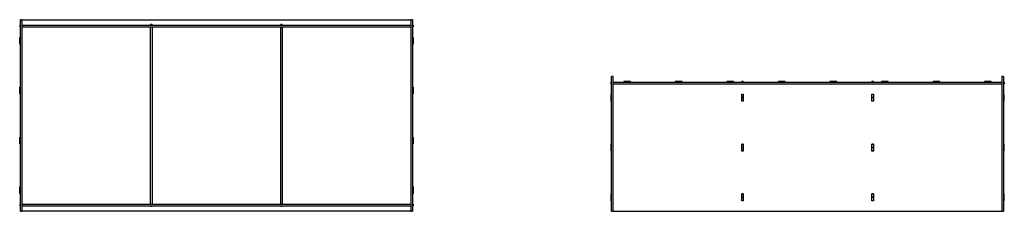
# Model space of a CAD drawing. Header units: millimetres. Extents: x -2368 to 2368, y -466 to 466.
# Tile 2 of 2: x -101 to 2368, y -466 to 15. Entities that reach past the tile are written whole.
import ezdxf

# ---------------------------------------------------------------- set-up
doc = ezdxf.new("R2010")
doc.units = ezdxf.units.MM
doc.layers.add('Défaut', color=7, linetype='Continuous', true_color=0x000000)

msp = doc.modelspace()

# ---------------------------------------------------------------- linework, layer by layer
at = {"layer": 'Défaut', "color": 18, "lineweight": -3, "true_color": 0x000000}
for points in [[(-101.5, 1.3), (-100.5, 1.3), (-99.5, 1.3)], [(-101.5, 1.3), (-101.5, -0.7), (-101.5, -2.7)], [(-95.5, 15.3), (-97.5, 15.3), (-99.5, 15.3)], [(-99.5, -463.7), (-99.5, -225.2), (-99.5, 13.3)], [(-95.5, 15.3), (392, 15.3), (879.5, 15.3)], [(-95.5, -463.7), (-95.5, -225.2), (-95.5, 13.3)], [(-95.5, 1.3), (392, 1.3), (879.5, 1.3)], [(226.9, 1.3), (226.9, 2.3), (226.9, 3.3)], [(230.9, 3.3), (228.9, 3.3), (226.9, 3.3)], [(230.9, 3.3), (230.9, 2.3), (230.9, 1.3)], [(553.2, 1.3), (553.2, 2.3), (553.2, 3.3)], [(557.2, 3.3), (555.2, 3.3), (553.2, 3.3)], [(557.2, 3.3), (557.2, 2.3), (557.2, 1.3)], [(883.5, 15.3), (881.5, 15.3), (879.5, 15.3)], [(879.5, 13.3), (879.5, -225.2), (879.5, -463.7)], [(883.5, 13.3), (883.5, -225.2), (883.5, -463.7)], [(883.5, 1.3), (884.5, 1.3), (885.5, 1.3)], [(885.5, 1.3), (885.5, -0.7), (885.5, -2.7)], [(-101.5, -2.7), (-100.5, -2.7), (-99.5, -2.7)], [(-95.5, -2.7), (392, -2.7), (879.5, -2.7)], [(226.9, -447.7), (226.9, -225.2), (226.9, -2.7)], [(230.9, -2.7), (230.9, -225.2), (230.9, -447.7)], [(553.2, -447.7), (553.2, -225.2), (553.2, -2.7)], [(557.2, -2.7), (557.2, -225.2), (557.2, -447.7)], [(883.5, -2.7), (884.5, -2.7), (885.5, -2.7)], [(-101.5, -37.2), (-101.5, -33.2), (-101.5, -29.2)], [(-101.5, -29.2), (-100.5, -29.2), (-99.5, -29.2)], [(-101.3, -37.2), (-101.4, -37.2), (-101.5, -37.2)], [(-101.5, -46.2), (-101.5, -42.2), (-101.5, -38.2)], [(-101.5, -38.2), (-101.4, -38.2), (-101.3, -38.2)], [(-99.5, -46.2), (-100.5, -46.2), (-101.5, -46.2)], [(-101.3, -38.2), (-101.3, -37.7), (-101.3, -37.2)], [(883.5, -29.2), (884.5, -29.2), (885.5, -29.2)], [(885.5, -46.2), (884.5, -46.2), (883.5, -46.2)], [(885.5, -37.2), (885.4, -37.2), (885.3, -37.2)], [(885.3, -37.2), (885.3, -37.7), (885.3, -38.2)], [(885.3, -38.2), (885.4, -38.2), (885.5, -38.2)], [(885.5, -29.2), (885.5, -33.2), (885.5, -37.2)], [(885.5, -38.2), (885.5, -42.2), (885.5, -46.2)], [(1380.9, -141.7), (1381.9, -141.7), (1382.9, -141.7)], [(1380.9, -141.7), (1380.9, -143.7), (1380.9, -145.7)], [(1380.9, -145.7), (1381.9, -145.7), (1382.9, -145.7)], [(1386.9, -127.7), (1384.9, -127.7), (1382.9, -127.7)], [(1382.9, -463.7), (1382.9, -296.7), (1382.9, -129.7)], [(1386.9, -463.7), (1386.9, -296.7), (1386.9, -129.7)], [(1386.9, -141.7), (1874.4, -141.7), (2361.9, -141.7)], [(1386.9, -145.7), (1874.4, -145.7), (2361.9, -145.7)], [(1413.4, -139.7), (1413.4, -140.7), (1413.4, -141.7)], [(1421.4, -139.7), (1417.4, -139.7), (1413.4, -139.7)], [(1421.4, -139.9), (1421.4, -139.8), (1421.4, -139.7)], [(1422.4, -139.9), (1421.9, -139.9), (1421.4, -139.9)], [(1422.4, -139.7), (1422.4, -139.8), (1422.4, -139.9)], [(1430.4, -139.7), (1426.4, -139.7), (1422.4, -139.7)], [(1430.4, -141.7), (1430.4, -140.7), (1430.4, -139.7)], [(1542.7, -139.7), (1542.7, -140.7), (1542.7, -141.7)], [(1550.7, -139.7), (1546.7, -139.7), (1542.7, -139.7)], [(1550.7, -139.9), (1550.7, -139.8), (1550.7, -139.7)], [(1551.7, -139.9), (1551.2, -139.9), (1550.7, -139.9)], [(1551.7, -139.7), (1551.7, -139.8), (1551.7, -139.9)], [(1559.7, -139.7), (1555.7, -139.7), (1551.7, -139.7)], [(1559.7, -141.7), (1559.7, -140.7), (1559.7, -139.7)], [(1672, -139.7), (1672, -140.7), (1672, -141.7)], [(1680, -139.7), (1676, -139.7), (1672, -139.7)], [(1680, -139.9), (1680, -139.8), (1680, -139.7)], [(1681, -139.9), (1680.5, -139.9), (1680, -139.9)], [(1681, -139.7), (1681, -139.8), (1681, -139.9)], [(1689, -139.7), (1685, -139.7), (1681, -139.7)], [(1689, -141.7), (1689, -140.7), (1689, -139.7)], [(1709.3, -141.7), (1709.3, -140.7), (1709.3, -139.7)], [(1713.3, -139.7), (1711.3, -139.7), (1709.3, -139.7)], [(1713.3, -139.7), (1713.3, -140.7), (1713.3, -141.7)], [(1801.3, -139.7), (1801.3, -140.7), (1801.3, -141.7)], [(1809.3, -139.7), (1805.3, -139.7), (1801.3, -139.7)], [(1809.3, -139.9), (1809.3, -139.8), (1809.3, -139.7)], [(1810.3, -139.9), (1809.8, -139.9), (1809.3, -139.9)], [(1810.3, -139.7), (1810.3, -139.8), (1810.3, -139.9)], [(1818.3, -139.7), (1814.3, -139.7), (1810.3, -139.7)], [(1818.3, -141.7), (1818.3, -140.7), (1818.3, -139.7)], [(1930.6, -139.7), (1930.6, -140.7), (1930.6, -141.7)], [(1938.6, -139.7), (1934.6, -139.7), (1930.6, -139.7)], [(1938.6, -139.9), (1938.6, -139.8), (1938.6, -139.7)], [(1939.6, -139.9), (1939.1, -139.9), (1938.6, -139.9)], [(1939.6, -139.7), (1939.6, -139.8), (1939.6, -139.9)], [(1947.6, -139.7), (1943.6, -139.7), (1939.6, -139.7)], [(1947.6, -141.7), (1947.6, -140.7), (1947.6, -139.7)], [(2035.6, -141.7), (2035.6, -140.7), (2035.6, -139.7)], [(2039.6, -139.7), (2037.6, -139.7), (2035.6, -139.7)], [(2039.6, -139.7), (2039.6, -140.7), (2039.6, -141.7)], [(2059.9, -139.7), (2059.9, -140.7), (2059.9, -141.7)], [(2067.9, -139.7), (2063.9, -139.7), (2059.9, -139.7)], [(2067.9, -139.9), (2067.9, -139.8), (2067.9, -139.7)], [(2068.9, -139.9), (2068.4, -139.9), (2067.9, -139.9)], [(2068.9, -139.7), (2068.9, -139.8), (2068.9, -139.9)], [(2076.9, -139.7), (2072.9, -139.7), (2068.9, -139.7)], [(2076.9, -141.7), (2076.9, -140.7), (2076.9, -139.7)], [(2189.2, -139.7), (2189.2, -140.7), (2189.2, -141.7)], [(2197.2, -139.7), (2193.2, -139.7), (2189.2, -139.7)], [(2197.2, -139.9), (2197.2, -139.8), (2197.2, -139.7)], [(2198.2, -139.9), (2197.7, -139.9), (2197.2, -139.9)], [(2198.2, -139.7), (2198.2, -139.8), (2198.2, -139.9)], [(2206.2, -139.7), (2202.2, -139.7), (2198.2, -139.7)], [(2206.2, -141.7), (2206.2, -140.7), (2206.2, -139.7)], [(2318.4, -139.7), (2318.4, -140.7), (2318.4, -141.7)], [(2326.4, -139.7), (2322.4, -139.7), (2318.4, -139.7)], [(2326.4, -139.9), (2326.4, -139.8), (2326.4, -139.7)], [(2327.4, -139.9), (2326.9, -139.9), (2326.4, -139.9)], [(2327.4, -139.7), (2327.4, -139.8), (2327.4, -139.9)], [(2335.4, -139.7), (2331.4, -139.7), (2327.4, -139.7)], [(2335.4, -141.7), (2335.4, -140.7), (2335.4, -139.7)], [(2365.9, -127.7), (2363.9, -127.7), (2361.9, -127.7)], [(2361.9, -129.7), (2361.9, -296.7), (2361.9, -463.7)], [(2365.9, -129.7), (2365.9, -296.7), (2365.9, -463.7)], [(2365.9, -141.7), (2366.9, -141.7), (2367.9, -141.7)], [(2365.9, -145.7), (2366.9, -145.7), (2367.9, -145.7)], [(2367.9, -141.7), (2367.9, -143.7), (2367.9, -145.7)], [(-101.5, -162.2), (-101.5, -158.2), (-101.5, -154.2)], [(-101.5, -154.2), (-100.5, -154.2), (-99.5, -154.2)], [(-101.3, -162.2), (-101.4, -162.2), (-101.5, -162.2)], [(-101.5, -171.2), (-101.5, -167.2), (-101.5, -163.2)], [(-101.5, -163.2), (-101.4, -163.2), (-101.3, -163.2)], [(-99.5, -171.2), (-100.5, -171.2), (-101.5, -171.2)], [(-101.3, -163.2), (-101.3, -162.7), (-101.3, -162.2)], [(883.5, -154.2), (884.5, -154.2), (885.5, -154.2)], [(885.5, -171.2), (884.5, -171.2), (883.5, -171.2)], [(885.5, -162.2), (885.4, -162.2), (885.3, -162.2)], [(885.3, -162.2), (885.3, -162.7), (885.3, -163.2)], [(885.3, -163.2), (885.4, -163.2), (885.5, -163.2)], [(885.5, -154.2), (885.5, -158.2), (885.5, -162.2)], [(885.5, -163.2), (885.5, -167.2), (885.5, -171.2)], [(1382.9, -172.2), (1381.9, -172.2), (1380.9, -172.2)], [(1380.9, -172.2), (1380.9, -176.2), (1380.9, -180.2)], [(1709.3, -172.2), (1709.3, -172.1), (1709.3, -172)], [(1709.3, -172), (1711.3, -172), (1713.3, -172)], [(1709.3, -180.2), (1709.3, -176.2), (1709.3, -172.2)], [(1713.3, -172.2), (1711.3, -172.2), (1709.3, -172.2)], [(1713.3, -172), (1713.3, -172.1), (1713.3, -172.2)], [(1713.3, -172.2), (1713.3, -176.2), (1713.3, -180.2)], [(2035.6, -172.2), (2035.6, -172.1), (2035.6, -172)], [(2035.6, -172), (2037.6, -172), (2039.6, -172)], [(2035.6, -180.2), (2035.6, -176.2), (2035.6, -172.2)], [(2039.6, -172.2), (2037.6, -172.2), (2035.6, -172.2)], [(2039.6, -172), (2039.6, -172.1), (2039.6, -172.2)], [(2039.6, -172.2), (2039.6, -176.2), (2039.6, -180.2)], [(2367.9, -172.2), (2366.9, -172.2), (2365.9, -172.2)], [(2367.9, -180.2), (2367.9, -176.2), (2367.9, -172.2)], [(1380.9, -180.2), (1381, -180.2), (1381.1, -180.2)], [(1380.9, -181.2), (1380.9, -185.2), (1380.9, -189.2)], [(1381.1, -181.2), (1381, -181.2), (1380.9, -181.2)], [(1380.9, -189.2), (1381.9, -189.2), (1382.9, -189.2)], [(1381.1, -180.2), (1381.1, -180.7), (1381.1, -181.2)], [(1709.3, -181.2), (1709.3, -180.7), (1709.3, -180.2)], [(1713.3, -180.2), (1711.3, -180.2), (1709.3, -180.2)], [(1709.3, -189.2), (1709.3, -185.2), (1709.3, -181.2)], [(1713.3, -181.2), (1711.3, -181.2), (1709.3, -181.2)], [(1709.3, -189.4), (1709.3, -189.3), (1709.3, -189.2)], [(1713.3, -189.2), (1711.3, -189.2), (1709.3, -189.2)], [(1713.3, -189.4), (1711.3, -189.4), (1709.3, -189.4)], [(1713.3, -180.2), (1713.3, -180.7), (1713.3, -181.2)], [(1713.3, -181.2), (1713.3, -185.2), (1713.3, -189.2)], [(1713.3, -189.2), (1713.3, -189.3), (1713.3, -189.4)], [(2035.6, -181.2), (2035.6, -180.7), (2035.6, -180.2)], [(2039.6, -180.2), (2037.6, -180.2), (2035.6, -180.2)], [(2035.6, -189.2), (2035.6, -185.2), (2035.6, -181.2)], [(2039.6, -181.2), (2037.6, -181.2), (2035.6, -181.2)], [(2039.6, -189.2), (2037.6, -189.2), (2035.6, -189.2)], [(2035.6, -189.4), (2035.6, -189.3), (2035.6, -189.2)], [(2039.6, -189.4), (2037.6, -189.4), (2035.6, -189.4)], [(2039.6, -180.2), (2039.6, -180.7), (2039.6, -181.2)], [(2039.6, -181.2), (2039.6, -185.2), (2039.6, -189.2)], [(2039.6, -189.2), (2039.6, -189.3), (2039.6, -189.4)], [(2365.9, -189.2), (2366.9, -189.2), (2367.9, -189.2)], [(2367.7, -180.2), (2367.8, -180.2), (2367.9, -180.2)], [(2367.7, -181.2), (2367.7, -180.7), (2367.7, -180.2)], [(2367.9, -181.2), (2367.8, -181.2), (2367.7, -181.2)], [(2367.9, -189.2), (2367.9, -185.2), (2367.9, -181.2)], [(-101.5, -287.2), (-101.5, -283.2), (-101.5, -279.2)], [(-101.5, -279.2), (-100.5, -279.2), (-99.5, -279.2)], [(-101.3, -287.2), (-101.4, -287.2), (-101.5, -287.2)], [(-101.5, -296.2), (-101.5, -292.2), (-101.5, -288.2)], [(-101.5, -288.2), (-101.4, -288.2), (-101.3, -288.2)], [(-99.5, -296.2), (-100.5, -296.2), (-101.5, -296.2)], [(-101.3, -288.2), (-101.3, -287.7), (-101.3, -287.2)], [(883.5, -279.2), (884.5, -279.2), (885.5, -279.2)], [(885.5, -296.2), (884.5, -296.2), (883.5, -296.2)], [(885.5, -287.2), (885.4, -287.2), (885.3, -287.2)], [(885.3, -287.2), (885.3, -287.7), (885.3, -288.2)], [(885.3, -288.2), (885.4, -288.2), (885.5, -288.2)], [(885.5, -279.2), (885.5, -283.2), (885.5, -287.2)], [(885.5, -288.2), (885.5, -292.2), (885.5, -296.2)], [(1382.9, -297.2), (1381.9, -297.2), (1380.9, -297.2)], [(1380.9, -297.2), (1380.9, -301.2), (1380.9, -305.2)], [(1380.9, -305.2), (1381, -305.2), (1381.1, -305.2)], [(1380.9, -306.2), (1380.9, -310.2), (1380.9, -314.2)], [(1381.1, -306.2), (1381, -306.2), (1380.9, -306.2)], [(1380.9, -314.2), (1381.9, -314.2), (1382.9, -314.2)], [(1381.1, -305.2), (1381.1, -305.7), (1381.1, -306.2)], [(1709.3, -297.2), (1709.3, -297.1), (1709.3, -297)], [(1709.3, -297), (1711.3, -297), (1713.3, -297)], [(1709.3, -305.2), (1709.3, -301.2), (1709.3, -297.2)], [(1713.3, -297.2), (1711.3, -297.2), (1709.3, -297.2)], [(1709.3, -306.2), (1709.3, -305.7), (1709.3, -305.2)], [(1713.3, -305.2), (1711.3, -305.2), (1709.3, -305.2)], [(1709.3, -314.2), (1709.3, -310.2), (1709.3, -306.2)], [(1713.3, -306.2), (1711.3, -306.2), (1709.3, -306.2)], [(1709.3, -314.4), (1709.3, -314.3), (1709.3, -314.2)], [(1713.3, -314.2), (1711.3, -314.2), (1709.3, -314.2)], [(1713.3, -314.4), (1711.3, -314.4), (1709.3, -314.4)], [(1713.3, -297), (1713.3, -297.1), (1713.3, -297.2)], [(1713.3, -297.2), (1713.3, -301.2), (1713.3, -305.2)], [(1713.3, -305.2), (1713.3, -305.7), (1713.3, -306.2)], [(1713.3, -306.2), (1713.3, -310.2), (1713.3, -314.2)], [(1713.3, -314.2), (1713.3, -314.3), (1713.3, -314.4)], [(2035.6, -297.2), (2035.6, -297.1), (2035.6, -297)], [(2035.6, -297), (2037.6, -297), (2039.6, -297)], [(2039.6, -297.2), (2037.6, -297.2), (2035.6, -297.2)], [(2035.6, -305.2), (2035.6, -301.2), (2035.6, -297.2)], [(2039.6, -305.2), (2037.6, -305.2), (2035.6, -305.2)], [(2035.6, -306.2), (2035.6, -305.7), (2035.6, -305.2)], [(2035.6, -314.2), (2035.6, -310.2), (2035.6, -306.2)], [(2039.6, -306.2), (2037.6, -306.2), (2035.6, -306.2)], [(2035.6, -314.4), (2035.6, -314.3), (2035.6, -314.2)], [(2039.6, -314.2), (2037.6, -314.2), (2035.6, -314.2)], [(2039.6, -314.4), (2037.6, -314.4), (2035.6, -314.4)], [(2039.6, -297), (2039.6, -297.1), (2039.6, -297.2)], [(2039.6, -297), (2039.6, -297.1), (2039.6, -297.2)], [(2039.6, -297.2), (2039.6, -301.2), (2039.6, -305.2)], [(2039.6, -305.2), (2039.6, -305.7), (2039.6, -306.2)], [(2039.6, -306.2), (2039.6, -310.2), (2039.6, -314.2)], [(2039.6, -314.2), (2039.6, -314.3), (2039.6, -314.4)], [(2367.9, -297.2), (2366.9, -297.2), (2365.9, -297.2)], [(2365.9, -314.2), (2366.9, -314.2), (2367.9, -314.2)], [(2367.7, -305.2), (2367.8, -305.2), (2367.9, -305.2)], [(2367.7, -306.2), (2367.7, -305.7), (2367.7, -305.2)], [(2367.9, -306.2), (2367.8, -306.2), (2367.7, -306.2)], [(2367.9, -305.2), (2367.9, -301.2), (2367.9, -297.2)], [(2367.9, -314.2), (2367.9, -310.2), (2367.9, -306.2)], [(-101.5, -412.2), (-101.5, -408.2), (-101.5, -404.2)], [(-101.5, -404.2), (-100.5, -404.2), (-99.5, -404.2)], [(-101.3, -412.2), (-101.4, -412.2), (-101.5, -412.2)], [(-101.5, -421.2), (-101.5, -417.2), (-101.5, -413.2)], [(-101.5, -413.2), (-101.4, -413.2), (-101.3, -413.2)], [(-101.3, -413.2), (-101.3, -412.7), (-101.3, -412.2)], [(883.5, -404.2), (884.5, -404.2), (885.5, -404.2)], [(885.5, -412.2), (885.4, -412.2), (885.3, -412.2)], [(885.3, -412.2), (885.3, -412.7), (885.3, -413.2)], [(885.3, -413.2), (885.4, -413.2), (885.5, -413.2)], [(885.5, -404.2), (885.5, -408.2), (885.5, -412.2)], [(885.5, -413.2), (885.5, -417.2), (885.5, -421.2)], [(-99.5, -421.2), (-100.5, -421.2), (-101.5, -421.2)], [(885.5, -421.2), (884.5, -421.2), (883.5, -421.2)], [(1382.9, -422.2), (1381.9, -422.2), (1380.9, -422.2)], [(1380.9, -422.2), (1380.9, -426.2), (1380.9, -430.2)], [(1380.9, -430.2), (1381, -430.2), (1381.1, -430.2)], [(1380.9, -431.2), (1380.9, -435.2), (1380.9, -439.2)], [(1381.1, -431.2), (1381, -431.2), (1380.9, -431.2)], [(1380.9, -439.2), (1381.9, -439.2), (1382.9, -439.2)], [(1381.1, -430.2), (1381.1, -430.7), (1381.1, -431.2)], [(1709.3, -422.2), (1709.3, -422.1), (1709.3, -422)], [(1709.3, -422), (1711.3, -422), (1713.3, -422)], [(1709.3, -430.2), (1709.3, -426.2), (1709.3, -422.2)], [(1713.3, -422.2), (1711.3, -422.2), (1709.3, -422.2)], [(1709.3, -431.2), (1709.3, -430.7), (1709.3, -430.2)], [(1713.3, -430.2), (1711.3, -430.2), (1709.3, -430.2)], [(1709.3, -439.2), (1709.3, -435.2), (1709.3, -431.2)], [(1713.3, -431.2), (1711.3, -431.2), (1709.3, -431.2)], [(1709.3, -439.4), (1709.3, -439.3), (1709.3, -439.2)], [(1713.3, -439.2), (1711.3, -439.2), (1709.3, -439.2)], [(1713.3, -439.4), (1711.3, -439.4), (1709.3, -439.4)], [(1713.3, -422), (1713.3, -422.1), (1713.3, -422.2)], [(1713.3, -422.2), (1713.3, -426.2), (1713.3, -430.2)], [(1713.3, -430.2), (1713.3, -430.7), (1713.3, -431.2)], [(1713.3, -431.2), (1713.3, -435.2), (1713.3, -439.2)], [(1713.3, -439.2), (1713.3, -439.3), (1713.3, -439.4)], [(2035.6, -422), (2037.6, -422), (2039.6, -422)], [(2035.6, -422.2), (2035.6, -422.1), (2035.6, -422)], [(2035.6, -422), (2035.6, -422), (2035.6, -422)], [(2035.6, -430.2), (2035.6, -426.2), (2035.6, -422.2)], [(2039.6, -422.2), (2037.6, -422.2), (2035.6, -422.2)], [(2035.6, -431.2), (2035.6, -430.7), (2035.6, -430.2)], [(2039.6, -430.2), (2037.6, -430.2), (2035.6, -430.2)], [(2035.6, -439.2), (2035.6, -435.2), (2035.6, -431.2)], [(2039.6, -431.2), (2037.6, -431.2), (2035.6, -431.2)], [(2035.6, -439.4), (2035.6, -439.3), (2035.6, -439.2)], [(2039.6, -439.2), (2037.6, -439.2), (2035.6, -439.2)], [(2039.6, -439.4), (2037.6, -439.4), (2035.6, -439.4)], [(2039.6, -422), (2039.6, -422.1), (2039.6, -422.2)], [(2039.6, -422.2), (2039.6, -426.2), (2039.6, -430.2)], [(2039.6, -430.2), (2039.6, -430.7), (2039.6, -431.2)], [(2039.6, -431.2), (2039.6, -435.2), (2039.6, -439.2)], [(2039.6, -439.2), (2039.6, -439.3), (2039.6, -439.4)], [(2367.9, -422.2), (2366.9, -422.2), (2365.9, -422.2)], [(2365.9, -439.2), (2366.9, -439.2), (2367.9, -439.2)], [(2367.7, -430.2), (2367.8, -430.2), (2367.9, -430.2)], [(2367.7, -431.2), (2367.7, -430.7), (2367.7, -430.2)], [(2367.9, -431.2), (2367.8, -431.2), (2367.7, -431.2)], [(2367.9, -430.2), (2367.9, -426.2), (2367.9, -422.2)], [(2367.9, -439.2), (2367.9, -435.2), (2367.9, -431.2)], [(-101.5, -447.7), (-100.5, -447.7), (-99.5, -447.7)], [(-101.5, -447.7), (-101.5, -449.7), (-101.5, -451.7)], [(-101.5, -451.7), (-100.5, -451.7), (-99.5, -451.7)], [(-99.5, -465.7), (-97.5, -465.7), (-95.5, -465.7)], [(-95.5, -447.7), (392, -447.7), (879.5, -447.7)], [(-95.5, -451.7), (392, -451.7), (879.5, -451.7)], [(879.5, -465.7), (392, -465.7), (-95.5, -465.7)], [(226.9, -453.7), (226.9, -452.7), (226.9, -451.7)], [(230.9, -453.7), (228.9, -453.7), (226.9, -453.7)], [(230.9, -451.7), (230.9, -452.7), (230.9, -453.7)], [(553.2, -453.7), (553.2, -452.7), (553.2, -451.7)], [(557.2, -453.7), (555.2, -453.7), (553.2, -453.7)], [(557.2, -451.7), (557.2, -452.7), (557.2, -453.7)], [(879.5, -465.7), (881.5, -465.7), (883.5, -465.7)], [(883.5, -447.7), (884.5, -447.7), (885.5, -447.7)], [(883.5, -451.7), (884.5, -451.7), (885.5, -451.7)], [(885.5, -447.7), (885.5, -449.7), (885.5, -451.7)], [(1382.9, -465.7), (1384.9, -465.7), (1386.9, -465.7)], [(1386.9, -465.7), (1874.4, -465.7), (2361.9, -465.7)], [(2361.9, -465.7), (2363.9, -465.7), (2365.9, -465.7)]]:
    msp.add_open_spline(points, degree=2, dxfattribs=at)
for points in [[(-99.5, 13.3), (-99.5, 15.3), (-99.5, 15.3)], [(-95.5, 13.3), (-95.5, 15.3), (-95.5, 15.3)], [(879.5, 15.3), (879.5, 15.3), (879.5, 13.3)], [(883.5, 15.3), (883.5, 15.3), (883.5, 13.3)], [(1382.9, -129.7), (1382.9, -127.7), (1382.9, -127.7)], [(1386.9, -129.7), (1386.9, -127.7), (1386.9, -127.7)], [(2361.9, -127.7), (2361.9, -127.7), (2361.9, -129.7)], [(2365.9, -127.7), (2365.9, -127.7), (2365.9, -129.7)], [(-99.5, -465.7), (-99.5, -465.7), (-99.5, -463.7)], [(-95.5, -465.7), (-95.5, -465.7), (-95.5, -463.7)], [(879.5, -463.7), (879.5, -465.7), (879.5, -465.7)], [(883.5, -463.7), (883.5, -465.7), (883.5, -465.7)], [(1382.9, -465.7), (1382.9, -465.7), (1382.9, -463.7)], [(1386.9, -465.7), (1386.9, -465.7), (1386.9, -463.7)], [(2361.9, -463.7), (2361.9, -465.7), (2361.9, -465.7)], [(2365.9, -463.7), (2365.9, -465.7), (2365.9, -465.7)]]:
    msp.add_rational_spline(points, [1, 0.707106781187, 1], degree=2, dxfattribs=at)

doc.saveas('drawing.dxf')
